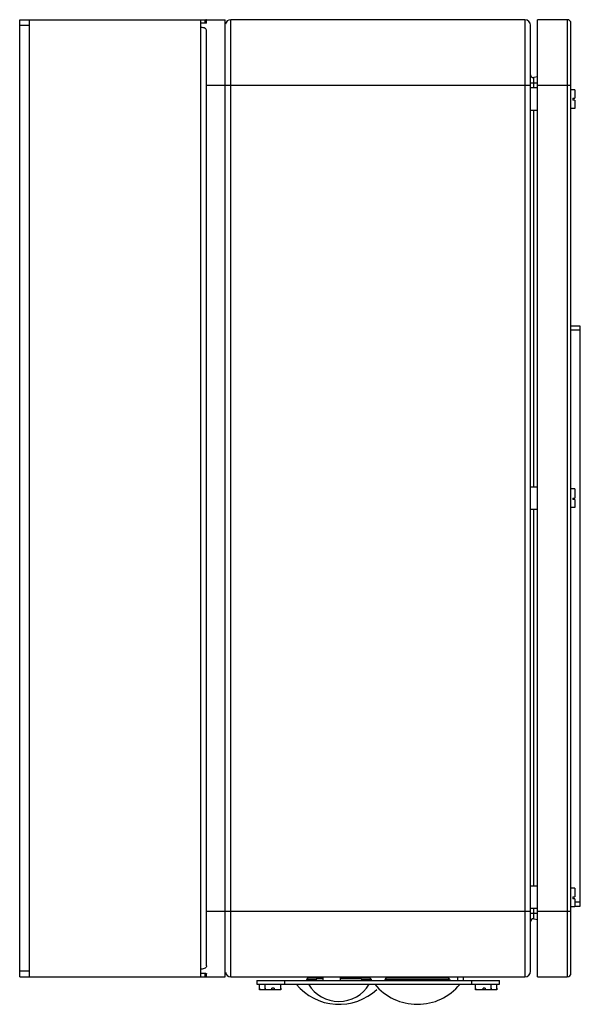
# Model space of a CAD drawing. Header units: millimetres. Extents: x 78 to 378, y 51 to 578.
import ezdxf

# ---------------------------------------------------------------- set-up
doc = ezdxf.new("R2010")
doc.units = ezdxf.units.MM
doc.header["$LTSCALE"] = 40.889083
doc.layers.get('0').update_dxf_attribs({"linetype": 'CONTINUOUS'})

msp = doc.modelspace()

# ---------------------------------------------------------------- linework, layer by layer
at = {"color": 7, "linetype": 'Continuous'}
for p, q in [((77.91, 65.75), (77.91, 577.75)), ((77.91, 577.75), (187.91, 577.75)), ((77.91, 574.75), (82.91, 574.75)), ((82.91, 577.75), (82.91, 65.75)), ((174.91, 65.75), (174.91, 577.75)), ((176.91, 575.81), (174.91, 575.81)), ((176.92, 577.75), (176.92, 575.81)), ((177.91, 576.14), (177.91, 577.75)), ((187.91, 65.75), (187.91, 577.75)), ((190.91, 65.75), (190.91, 577.75)), ((348.23, 577.75), (190.91, 577.75)), ((348.23, 577.75), (348.23, 65.75)), ((351.23, 68.75), (351.23, 574.75)), ((354.91, 65.75), (354.91, 577.75)), ((370.91, 577.75), (354.91, 577.75)), ((370.91, 577.75), (370.91, 65.75)), ((372.91, 67.75), (372.91, 575.75)), ((177.91, 71.69), (177.91, 571.82)), ((177.91, 542.75), (351.23, 542.75)), ((351.23, 543.91), (354.91, 543.91)), ((354.91, 547.16), (353.01, 546.79)), ((353.01, 541.25), (353.01, 546.79)), ((354.91, 542.75), (372.91, 542.75)), ((354.91, 541.25), (351.23, 541.25)), ((373.91, 540.25), (372.91, 540.25)), ((373.91, 540.25), (373.91, 540.23)), ((374.91, 540.23), (373.91, 540.23)), ((374.91, 540.23), (374.91, 535.73)), ((373.91, 535.73), (373.91, 534.73)), ((373.91, 535.73), (374.91, 535.73)), ((374.91, 534.73), (373.91, 534.73)), ((374.91, 534.73), (374.91, 530.28)), ((354.91, 529.25), (351.23, 529.25)), ((353.01, 327.75), (353.01, 529.25)), ((373.91, 530.25), (372.91, 530.25)), ((373.91, 530.28), (373.91, 530.25)), ((374.91, 530.28), (373.91, 530.28)), ((377.91, 413.89), (372.91, 413.89)), ((372.91, 411.89), (377.91, 411.89)), ((377.91, 103.61), (377.91, 413.89)), ((354.91, 327.75), (351.23, 327.75)), ((373.91, 326.75), (372.91, 326.75)), ((373.91, 326.75), (373.91, 326.73)), ((374.91, 326.73), (373.91, 326.73)), ((374.91, 326.73), (374.91, 321.75)), ((373.91, 321.75), (374.91, 321.75)), ((373.91, 321.75), (373.91, 321.14)), ((373.91, 316.75), (372.91, 316.75)), ((374.91, 321.14), (373.91, 321.14)), ((374.91, 316.78), (373.91, 316.78)), ((373.91, 316.78), (373.91, 316.75)), ((374.91, 321.14), (374.91, 316.78)), ((354.91, 315.75), (351.23, 315.75)), ((353.01, 114.25), (353.01, 315.75)), ((354.91, 114.25), (351.23, 114.25)), ((373.91, 113.25), (372.91, 113.25)), ((373.91, 113.25), (373.91, 113.23)), ((374.91, 113.23), (373.91, 113.23)), ((374.91, 113.23), (374.91, 108.47)), ((373.91, 108.47), (374.91, 108.47)), ((373.91, 108.47), (373.91, 107.47)), ((374.91, 107.47), (373.91, 107.47)), ((374.91, 107.47), (374.91, 103.28)), ((377.91, 105.61), (374.91, 105.61)), ((351.23, 100.75), (177.91, 100.75)), ((354.91, 102.25), (351.23, 102.25)), ((353.01, 96.72), (353.01, 102.25)), ((372.91, 100.75), (354.91, 100.75)), ((373.91, 103.25), (372.91, 103.25)), ((374.91, 103.28), (373.91, 103.28)), ((373.91, 103.28), (373.91, 103.25)), ((374.91, 103.61), (377.91, 103.61)), ((354.91, 99.59), (351.23, 99.59)), ((353.01, 96.72), (354.91, 96.35)), ((82.91, 68.75), (77.91, 68.75)), ((77.91, 65.75), (187.91, 65.75)), ((174.91, 67.7), (176.91, 67.7)), ((176.92, 67.7), (176.92, 65.75)), ((177.91, 65.76), (177.91, 67.37)), ((190.91, 65.75), (348.23, 65.75)), ((204.73, 63.75), (334.73, 63.75)), ((204.73, 63.75), (204.73, 61.75)), ((219.73, 61.75), (219.73, 63.75)), ((231.5, 64.58), (231.21, 63.78)), ((231.5, 64.58), (236.74, 64.58)), ((232.58, 65.33), (237.56, 65.33)), ((236.82, 64.8), (236.44, 63.75)), ((236.82, 64.8), (240.11, 64.8)), ((240.11, 65.34), (237.58, 65.34)), ((240.11, 65.75), (240.11, 63.75)), ((249.35, 65.75), (249.35, 63.75)), ((259.87, 65.34), (249.35, 65.34)), ((249.35, 64.8), (260.63, 64.8)), ((254.69, 65.34), (254.54, 65.75)), ((259.9, 65.33), (264.87, 65.33)), ((260.63, 64.8), (261.02, 63.75)), ((260.72, 64.58), (265.95, 64.58)), ((265.95, 64.58), (266.24, 63.78)), ((273.5, 64.58), (273.21, 63.78)), ((273.5, 64.58), (307.95, 64.58)), ((274.58, 65.33), (306.87, 65.33)), ((307.95, 64.58), (308.24, 63.78)), ((312.23, 65.75), (312.23, 63.75)), ((315.23, 65.75), (315.23, 63.75)), ((319.73, 63.75), (319.73, 61.75)), ((334.73, 61.75), (334.73, 63.75)), ((354.91, 65.75), (370.91, 65.75)), ((204.73, 61.75), (334.73, 61.75)), ((206.23, 59.75), (206.23, 61.75)), ((206.3, 59.75), (206.23, 59.75)), ((206.26, 58.75), (206.26, 59.75)), ((212.86, 58.75), (206.26, 58.75)), ((206.3, 59.75), (206.3, 58.75)), ((209.23, 59.75), (209.23, 61.75)), ((209.29, 59.75), (209.23, 59.75)), ((209.28, 58.75), (209.28, 59.75)), ((209.29, 59.75), (209.29, 58.75)), ((214.08, 59.75), (212.86, 59.75)), ((212.86, 58.75), (212.86, 59.75)), ((217.67, 58.75), (212.9, 58.75)), ((214.08, 59.75), (214.08, 58.75)), ((217.73, 59.75), (217.67, 59.75)), ((217.67, 58.75), (217.67, 59.75)), ((217.67, 59.75), (217.67, 58.75)), ((217.73, 59.75), (217.73, 61.75)), ((321.73, 59.75), (321.73, 61.75)), ((321.74, 59.75), (321.73, 59.75)), ((321.74, 59.75), (321.74, 58.75)), ((333.19, 58.75), (321.74, 58.75)), ((321.78, 58.75), (321.78, 59.75)), ((326.96, 59.75), (325.94, 59.75)), ((325.94, 58.75), (325.94, 59.75)), ((326.96, 59.75), (326.96, 58.75)), ((330.17, 59.75), (330.17, 58.75)), ((330.23, 59.75), (330.21, 59.75)), ((330.21, 58.75), (330.21, 59.75)), ((330.23, 59.75), (330.23, 61.75)), ((333.23, 59.75), (333.19, 59.75)), ((333.19, 58.75), (333.19, 59.75)), ((333.19, 59.75), (333.19, 58.75)), ((333.23, 59.75), (333.23, 61.75))]:
    msp.add_line(p, q, dxfattribs=at)
for centre, radius, start, end in [((190.91, 574.75), 3, 90, 168.75), ((348.23, 574.75), 3, 0, 90), ((370.91, 575.75), 2, 0, 90), ((352.73, 548.26), 1.5, 180, 281), ((352.73, 95.25), 1.5, 79, 180), ((348.23, 68.75), 3, 270, 360), ((190.91, 68.75), 3, 191.25, 270), ((232.58, 64.19), 1.14, 90, 160), ((237.58, 64.53), 0.813, 90, 160), ((259.87, 64.53), 0.813, 20, 90), ((264.87, 64.19), 1.14, 20, 90), ((274.58, 64.19), 1.14, 90, 160), ((306.87, 64.19), 1.14, 20, 90), ((370.91, 67.75), 2, 270, 360), ((248.73, 80.72), 29.67, 219.7506, 313.1174), ((248.73, 71.71), 19.08, 211.4756, 328.5244), ((290.73, 80.72), 29.67, 219.7506, 320.2494)]:
    msp.add_arc(centre, radius, start, end, dxfattribs=at)
for points, knots in [([(177.91, 576.14), (177.91, 576.09), (177.81, 575.98), (177.48, 575.85), (177.15, 575.81), (176.91, 575.81)], [0, 0, 0, 0, 0.127875, 0.342953, 1, 1, 1, 1]), ([(177.91, 577.75), (177.91, 577.75), (177.86, 577.74), (177.81, 577.76), (177.7, 577.75), (177.62, 577.75), (177.57, 577.75)], [0, 0, 0, 0, 0.067005, 0.262104, 0.57793, 1, 1, 1, 1]), ([(177.91, 571.82), (177.91, 572.06), (177.75, 572.58), (177.08, 573.17), (176.09, 573.54), (175.32, 573.62), (174.91, 573.62)], [0, 0, 0, 0, 0.184958, 0.401089, 0.676258, 1, 1, 1, 1]), ([(177.91, 71.69), (177.91, 71.45), (177.75, 70.93), (177.08, 70.34), (176.09, 69.97), (175.32, 69.89), (174.91, 69.89)], [0, 0, 0, 0, 0.184888, 0.400961, 0.676244, 1, 1, 1, 1]), ([(176.91, 67.7), (177.15, 67.7), (177.48, 67.66), (177.81, 67.52), (177.91, 67.41), (177.91, 67.37)], [0, 0, 0, 0, 0.656979, 0.872091, 1, 1, 1, 1]), ([(177.57, 65.75), (177.62, 65.75), (177.7, 65.76), (177.81, 65.75), (177.86, 65.76), (177.91, 65.75), (177.91, 65.76)], [0, 0, 0, 0, 0.422023, 0.73786, 0.933009, 1, 1, 1, 1])]:
    msp.add_open_spline(points, degree=3, knots=knots, dxfattribs=at)

doc.saveas('drawing.dxf')
